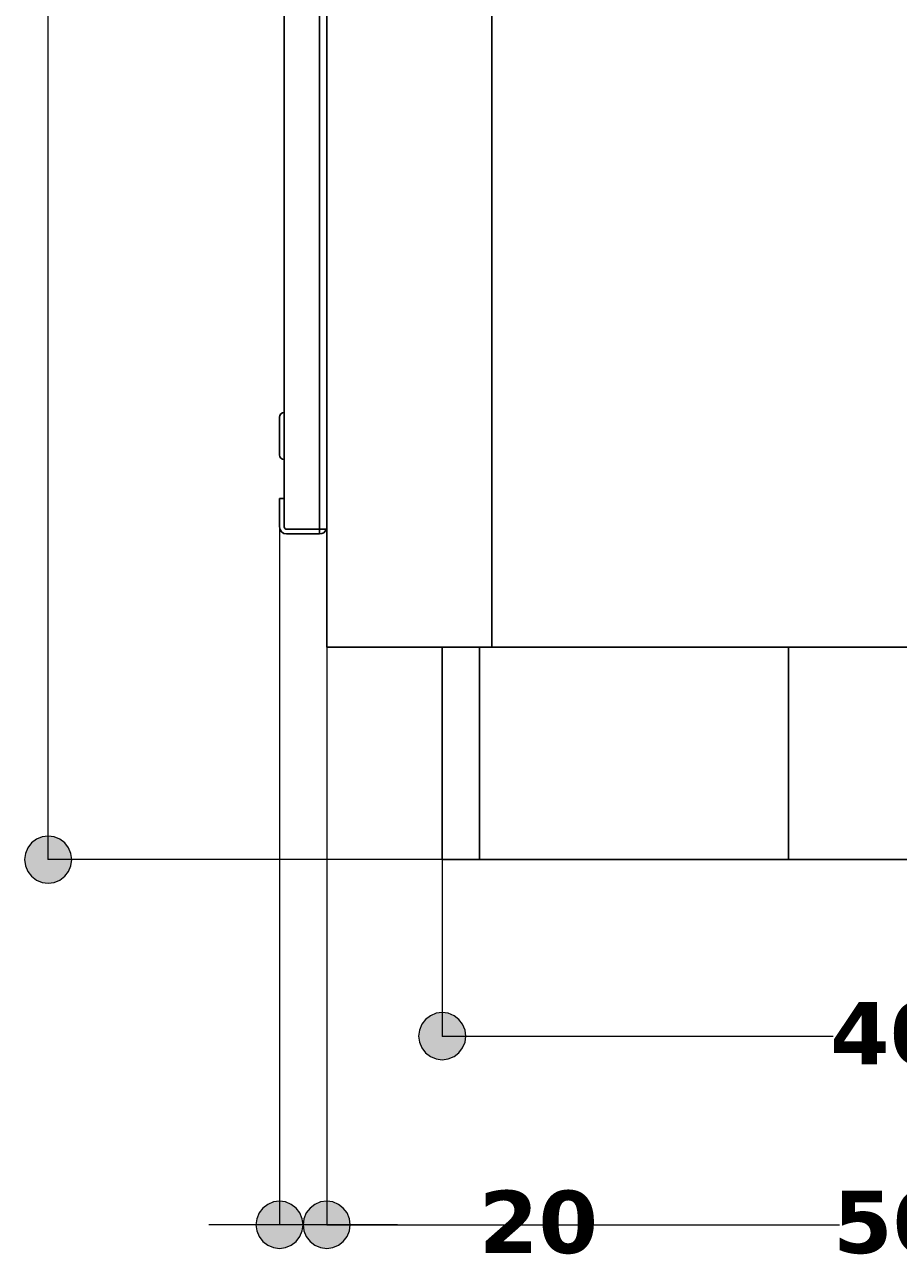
# Model space of a CAD drawing. Header units: millimetres. Extents: x 10 to 196, y -4 to 305.
# Tile 8 of 14: x 112 to 136, y 99 to 133. Entities that reach past the tile are written whole.
import ezdxf

# ---------------------------------------------------------------- set-up
doc = ezdxf.new("R2010")
doc.units = ezdxf.units.MM
doc.header["$MEASUREMENT"] = 0
doc.layers.add('Quote', color=7, linetype='Continuous', lineweight=0)

# ---------------------------------------------------------------- blocks, each defined once
blk = doc.blocks.new('Block_2')
at = {"layer": 'Quote'}
h = blk.add_hatch(color=7, dxfattribs=at)
h.dxf.hatch_style = 2
h.paths.add_polyline_path([(123.144, 105.32), (123.166, 105.152), (123.231, 104.995), (123.335, 104.861), (123.469, 104.757), (123.626, 104.692), (123.794, 104.67), (123.961, 104.692), (124.119, 104.757), (124.253, 104.861), (124.357, 104.995), (124.422, 105.152), (124.444, 105.32), (124.422, 105.488), (124.357, 105.645), (124.253, 105.779), (124.119, 105.883), (123.961, 105.948), (123.794, 105.97), (123.626, 105.948), (123.469, 105.883), (123.335, 105.779), (123.231, 105.645), (123.166, 105.488), (123.144, 105.32)])
h = blk.add_hatch(color=7, dxfattribs=at)
h.dxf.hatch_style = 2
h.paths.add_polyline_path([(150.574, 105.32), (150.552, 105.488), (150.487, 105.645), (150.383, 105.779), (150.249, 105.883), (150.091, 105.948), (149.924, 105.97), (149.756, 105.948), (149.599, 105.883), (149.465, 105.779), (149.361, 105.645), (149.296, 105.488), (149.274, 105.32), (149.296, 105.152), (149.361, 104.995), (149.465, 104.861), (149.599, 104.757), (149.756, 104.692), (149.924, 104.67), (150.091, 104.692), (150.249, 104.757), (150.383, 104.861), (150.487, 104.995), (150.552, 105.152), (150.574, 105.32)])
at = {"layer": 'Quote', "color": 7, "lineweight": 9}
for p, q in [((123.794, 110.178), (123.794, 105.308)), ((149.924, 110.178), (149.924, 105.308)), ((123.794, 105.32), (134.573, 105.32)), ((139.127, 105.32), (149.924, 105.32))]:
    blk.add_line(p, q, dxfattribs=at)
at = {"layer": 'Quote'}
for points in [[(123.144, 105.32), (123.166, 105.152), (123.231, 104.995), (123.335, 104.861), (123.469, 104.757), (123.626, 104.692), (123.794, 104.67), (123.961, 104.692), (124.119, 104.757), (124.253, 104.861), (124.357, 104.995), (124.422, 105.152), (124.444, 105.32), (124.422, 105.488), (124.357, 105.645), (124.253, 105.779), (124.119, 105.883), (123.961, 105.948), (123.794, 105.97), (123.626, 105.948), (123.469, 105.883), (123.335, 105.779), (123.231, 105.645), (123.166, 105.488), (123.144, 105.32)], [(150.574, 105.32), (150.552, 105.488), (150.487, 105.645), (150.383, 105.779), (150.249, 105.883), (150.091, 105.948), (149.924, 105.97), (149.756, 105.948), (149.599, 105.883), (149.465, 105.779), (149.361, 105.645), (149.296, 105.488), (149.274, 105.32), (149.296, 105.152), (149.361, 104.995), (149.465, 104.861), (149.599, 104.757), (149.756, 104.692), (149.924, 104.67), (150.091, 104.692), (150.249, 104.757), (150.383, 104.861), (150.487, 104.995), (150.552, 105.152), (150.574, 105.32)]]:
    blk.add_lwpolyline(points, dxfattribs=at)
at = {"layer": 'Quote', "insert": (134.486, 104.508), "char_height": 0.2, "attachment_point": 7}
blk.add_mtext('\\C7;\\FVerdana Bold|b1|i0|c1;\\H1.720892;\\W1.000000;402', dxfattribs=at)
blk = doc.blocks.new('Block_11')
at = {"layer": 'Quote'}
h = blk.add_hatch(color=7, dxfattribs=at)
h.dxf.hatch_style = 2
h.paths.add_polyline_path([(112.933, 109.532), (113.1, 109.554), (113.258, 109.619), (113.391, 109.723), (113.495, 109.857), (113.56, 110.014), (113.583, 110.182), (113.56, 110.349), (113.495, 110.507), (113.391, 110.641), (113.258, 110.745), (113.1, 110.81), (112.933, 110.832), (112.765, 110.81), (112.608, 110.745), (112.474, 110.641), (112.37, 110.507), (112.305, 110.349), (112.283, 110.182), (112.305, 110.014), (112.37, 109.857), (112.474, 109.723), (112.608, 109.619), (112.765, 109.554), (112.933, 109.532)])
at = {"layer": 'Quote', "color": 7, "lineweight": 9}
for p, q in [((112.933, 110.182), (112.933, 168.73)), ((123.79, 110.182), (112.921, 110.182))]:
    blk.add_line(p, q, dxfattribs=at)
at = {"layer": 'Quote'}
blk.add_lwpolyline([(112.933, 109.532), (113.1, 109.554), (113.258, 109.619), (113.391, 109.723), (113.495, 109.857), (113.56, 110.014), (113.583, 110.182), (113.56, 110.349), (113.495, 110.507), (113.391, 110.641), (113.258, 110.745), (113.1, 110.81), (112.933, 110.832), (112.765, 110.81), (112.608, 110.745), (112.474, 110.641), (112.37, 110.507), (112.305, 110.349), (112.283, 110.182), (112.305, 110.014), (112.37, 109.857), (112.474, 109.723), (112.608, 109.619), (112.765, 109.554), (112.933, 109.532)], dxfattribs=at)
blk = doc.blocks.new('Block_13')
at = {"layer": 'Quote'}
h = blk.add_hatch(color=7, dxfattribs=at)
h.dxf.hatch_style = 2
h.paths.add_polyline_path([(119.959, 100.123), (119.981, 99.956), (120.046, 99.798), (120.15, 99.665), (120.284, 99.561), (120.441, 99.496), (120.609, 99.473), (120.776, 99.496), (120.934, 99.561), (121.068, 99.665), (121.172, 99.798), (121.237, 99.956), (121.259, 100.123), (121.237, 100.291), (121.172, 100.448), (121.068, 100.582), (120.934, 100.686), (120.776, 100.751), (120.609, 100.773), (120.441, 100.751), (120.284, 100.686), (120.15, 100.582), (120.046, 100.448), (119.981, 100.291), (119.959, 100.123)])
h = blk.add_hatch(color=7, dxfattribs=at)
h.dxf.hatch_style = 2
h.paths.add_polyline_path([(153.921, 100.123), (153.899, 100.291), (153.834, 100.448), (153.73, 100.582), (153.596, 100.686), (153.439, 100.751), (153.271, 100.773), (153.103, 100.751), (152.946, 100.686), (152.812, 100.582), (152.708, 100.448), (152.643, 100.291), (152.621, 100.123), (152.643, 99.956), (152.708, 99.798), (152.812, 99.665), (152.946, 99.561), (153.103, 99.496), (153.271, 99.473), (153.439, 99.496), (153.596, 99.561), (153.73, 99.665), (153.834, 99.798), (153.899, 99.956), (153.921, 100.123)])
at = {"layer": 'Quote', "color": 7, "lineweight": 9}
for p, q in [((120.609, 117.36), (120.609, 100.112)), ((153.271, 116.028), (153.271, 100.112)), ((120.609, 100.123), (134.741, 100.123)), ((139.165, 100.123), (153.271, 100.123))]:
    blk.add_line(p, q, dxfattribs=at)
at = {"layer": 'Quote'}
for points in [[(119.959, 100.123), (119.981, 99.956), (120.046, 99.798), (120.15, 99.665), (120.284, 99.561), (120.441, 99.496), (120.609, 99.473), (120.776, 99.496), (120.934, 99.561), (121.068, 99.665), (121.172, 99.798), (121.237, 99.956), (121.259, 100.123), (121.237, 100.291), (121.172, 100.448), (121.068, 100.582), (120.934, 100.686), (120.776, 100.751), (120.609, 100.773), (120.441, 100.751), (120.284, 100.686), (120.15, 100.582), (120.046, 100.448), (119.981, 100.291), (119.959, 100.123)], [(153.921, 100.123), (153.899, 100.291), (153.834, 100.448), (153.73, 100.582), (153.596, 100.686), (153.439, 100.751), (153.271, 100.773), (153.103, 100.751), (152.946, 100.686), (152.812, 100.582), (152.708, 100.448), (152.643, 100.291), (152.621, 100.123), (152.643, 99.956), (152.708, 99.798), (152.812, 99.665), (152.946, 99.561), (153.103, 99.496), (153.271, 99.473), (153.439, 99.496), (153.596, 99.561), (153.73, 99.665), (153.834, 99.798), (153.899, 99.956), (153.921, 100.123)]]:
    blk.add_lwpolyline(points, dxfattribs=at)
at = {"layer": 'Quote', "insert": (134.567, 99.311), "char_height": 0.2, "attachment_point": 7}
blk.add_mtext('\\C7;\\FVerdana Bold|b1|i0|c1;\\H1.720892;\\W1.000000;503', dxfattribs=at)
blk = doc.blocks.new('Block_14')
at = {"layer": 'Quote'}
h = blk.add_hatch(color=7, dxfattribs=at)
h.dxf.hatch_style = 2
h.paths.add_polyline_path([(119.959, 100.123), (119.937, 100.291), (119.872, 100.448), (119.768, 100.582), (119.634, 100.686), (119.476, 100.751), (119.309, 100.773), (119.141, 100.751), (118.984, 100.686), (118.85, 100.582), (118.746, 100.448), (118.681, 100.291), (118.659, 100.123), (118.681, 99.956), (118.746, 99.798), (118.85, 99.665), (118.984, 99.561), (119.141, 99.496), (119.309, 99.473), (119.476, 99.496), (119.634, 99.561), (119.768, 99.665), (119.872, 99.798), (119.937, 99.956), (119.959, 100.123)])
h = blk.add_hatch(color=7, dxfattribs=at)
h.dxf.hatch_style = 2
h.paths.add_polyline_path([(119.959, 100.123), (119.981, 99.956), (120.046, 99.798), (120.15, 99.665), (120.284, 99.561), (120.441, 99.496), (120.609, 99.473), (120.776, 99.496), (120.934, 99.561), (121.068, 99.665), (121.172, 99.798), (121.237, 99.956), (121.259, 100.123), (121.237, 100.291), (121.172, 100.448), (121.068, 100.582), (120.934, 100.686), (120.776, 100.751), (120.609, 100.773), (120.441, 100.751), (120.284, 100.686), (120.15, 100.582), (120.046, 100.448), (119.981, 100.291), (119.959, 100.123)])
at = {"layer": 'Quote', "color": 7, "lineweight": 9}
for p, q in [((119.309, 119.343), (119.309, 100.112)), ((120.609, 116.028), (120.609, 100.112)), ((122.559, 100.123), (117.359, 100.123))]:
    blk.add_line(p, q, dxfattribs=at)
at = {"layer": 'Quote'}
for points in [[(119.959, 100.123), (119.937, 100.291), (119.872, 100.448), (119.768, 100.582), (119.634, 100.686), (119.476, 100.751), (119.309, 100.773), (119.141, 100.751), (118.984, 100.686), (118.85, 100.582), (118.746, 100.448), (118.681, 100.291), (118.659, 100.123), (118.681, 99.956), (118.746, 99.798), (118.85, 99.665), (118.984, 99.561), (119.141, 99.496), (119.309, 99.473), (119.476, 99.496), (119.634, 99.561), (119.768, 99.665), (119.872, 99.798), (119.937, 99.956), (119.959, 100.123)], [(119.959, 100.123), (119.981, 99.956), (120.046, 99.798), (120.15, 99.665), (120.284, 99.561), (120.441, 99.496), (120.609, 99.473), (120.776, 99.496), (120.934, 99.561), (121.068, 99.665), (121.172, 99.798), (121.237, 99.956), (121.259, 100.123), (121.237, 100.291), (121.172, 100.448), (121.068, 100.582), (120.934, 100.686), (120.776, 100.751), (120.609, 100.773), (120.441, 100.751), (120.284, 100.686), (120.15, 100.582), (120.046, 100.448), (119.981, 100.291), (119.959, 100.123)]]:
    blk.add_lwpolyline(points, dxfattribs=at)
at = {"layer": 'Quote', "insert": (124.803, 99.311), "char_height": 0.2, "attachment_point": 7}
blk.add_mtext('\\C7;\\FVerdana Bold|b1|i0|c1;\\H1.720892;\\W1.000000;20', dxfattribs=at)
blk = doc.blocks.new('Block_0')
at = {"layer": 'Quote', "color": 7, "lineweight": 25}
for p, q in [((120.609, 116.032), (120.609, 233.032)), ((119.439, 119.347), (119.439, 229.717)), ((120.414, 119.282), (120.414, 229.782)), ((119.309, 122.338), (119.309, 122.369)), ((119.309, 121.329), (119.309, 122.338)), ((119.309, 120.127), (119.309, 119.347)), ((119.439, 120.127), (119.309, 120.127)), ((119.439, 119.347), (119.439, 120.127)), ((120.414, 119.282), (119.504, 119.282)), ((119.504, 119.152), (120.414, 119.152)), ((120.414, 119.282), (120.414, 119.152)), ((120.609, 119.282), (120.414, 119.282)), ((125.159, 116.032), (120.609, 116.032)), ((123.794, 116.032), (123.794, 110.182)), ((125.159, 116.032), (145.959, 116.032)), ((123.794, 110.182), (124.823, 110.182)), ((124.823, 110.182), (133.338, 110.182)), ((133.338, 110.182), (140.379, 110.182))]:
    blk.add_line(p, q, dxfattribs=at)
at = {"layer": 'Quote', "color": 251, "lineweight": 25}
for p, q in [((125.159, 233.032), (125.159, 116.032)), ((124.823, 116.032), (124.823, 110.182)), ((133.338, 116.032), (133.338, 110.182))]:
    blk.add_line(p, q, dxfattribs=at)
at = {"layer": 'Quote', "color": 7, "lineweight": 25}
for points in [[(119.439, 122.499), (119.367, 122.499), (119.309, 122.441), (119.309, 122.369)], [(119.309, 121.329), (119.309, 121.257), (119.367, 121.199), (119.439, 121.199)], [(119.309, 119.347), (119.309, 119.239), (119.396, 119.152), (119.504, 119.152)], [(119.439, 119.347), (119.439, 119.311), (119.468, 119.282), (119.504, 119.282)], [(120.414, 119.152), (120.496, 119.152), (120.57, 119.204), (120.598, 119.282)]]:
    blk.add_open_spline(points, degree=3, dxfattribs=at)
at = {"layer": 'Quote'}
for name in ['Block_11', 'Block_14', 'Block_13', 'Block_2']:
    blk.add_blockref(name, (0, 0), dxfattribs=at)

msp = doc.modelspace()

# ---------------------------------------------------------------- block references
at = {"layer": 'Quote'}
msp.add_blockref('Block_0', (0, 0), dxfattribs=at)

doc.saveas('drawing.dxf')
